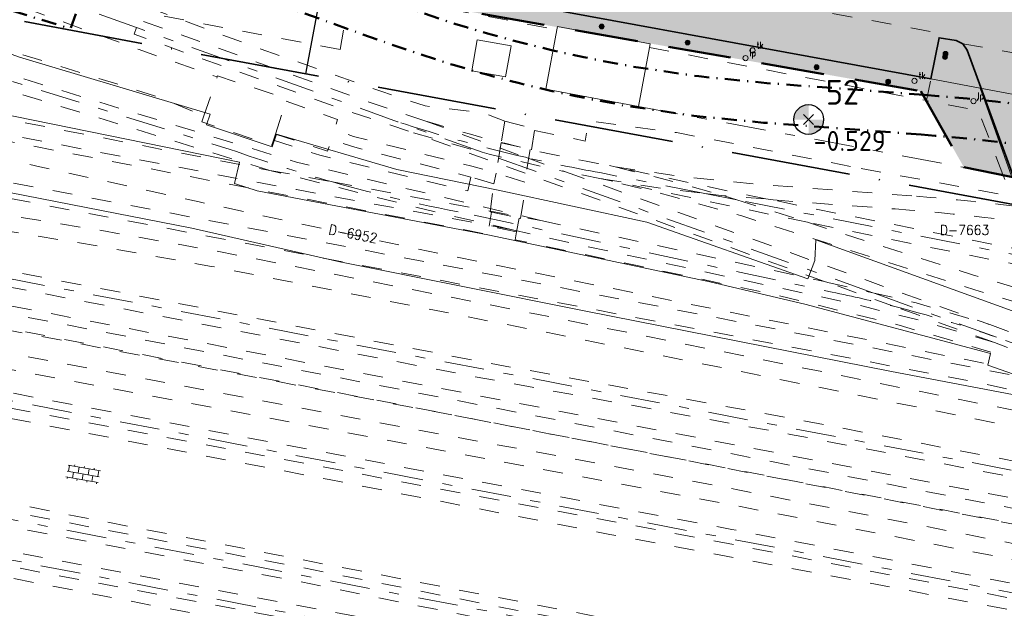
# Model space of a CAD drawing. Header units: metres. Extents: x 132072 to 132715, y 517419 to 517799.
# Tile 25 of 33: x 132472 to 132571, y 517554 to 517613. Entities that reach past the tile are written whole.
import ezdxf
from ezdxf.enums import TextEntityAlignment as Align
from ezdxf.lldxf.tags import DXFTag

# ---------------------------------------------------------------- set-up
doc = ezdxf.new("R2010")
doc.units = ezdxf.units.M
for name, pattern in [('DASHDOT', [1, 0.5, -0.25, 0, -0.25]), ('HIDDEN', [9.525, 6.35, -3.175]), ('NLCS-HIDDEN', [4, 2, -2]), ('XX-HART', [13, 4, -2, 1, -2, 4]), ('XX-PROJECTGRENS', [18, 12, -3, 0, -3])]:
    doc.linetypes.add(name, pattern=pattern)
doc.layers.get('0').update_dxf_attribs({"linetype": 'CONTINUOUS'})
for name, color, linetype, lineweight in [('B-XX-MO-DETAIL1-V', 253, 'CONTINUOUS', 18), ('B-XX-VH-VERHARDING_ASFALT-ROOD-G', 1, 'CONTINUOUS', 35), ('GBKN AS SPOOR', 252, 'XX-HART', 13), ('GBKN BIJGEBOUW', 252, 'CONTINUOUS', 13), ('GBKN HEK', 252, 'XX-HART', 13), ('GBKN KANT FUNCTIEVERSCHIL WEG', 252, 'NLCS-HIDDEN', 13), ('GBKN KANT GESLOTEN VERHARDING', 252, 'CONTINUOUS', 13), ('GBKN LUIFEL', 252, 'NLCS-HIDDEN', 13), ('GBKN SPOORRAIL', 252, 'NLCS-HIDDEN', 13), ('GBKN TERREINAFSCHEIDING', 252, 'NLCS-HIDDEN', 13), ('GBKN VERHARDINGSSYMBOOL', 252, 'CONTINUOUS', 13), ('GBKN VLAKAFSLUITING BEHEER GROEN', 252, 'NLCS-HIDDEN', 13), ('GBKN VLAKAFSLUITING BEHEER WEGEN', 252, 'NLCS-HIDDEN', 13), ('GRENS MAAIVELD', 252, 'NLCS-HIDDEN', 13), ('KADASTER PERCEELNUMMER', 252, 'CONTINUOUS', 13), ('KADASTER PERCEELSGRENS', 252, 'KG-KADASTRAAL', 13), ('N-XX-KG-11 MTR GRENS', 7, 'DASHDOT', 35), ('N-XX-KG-7 MTR GRENS', 7, 'DASHDOT', 35), ('N-XX-KG-PROJECTGRENS-G', 7, 'XX-PROJECTGRENS', 35), ('N-XX-MO-ONDERZOEK_BORING_GROND en ASFALT-S', 30, 'CONTINUOUS', 25), ('N-XX-MO-ONDERZOEK_NAP_GROND-S', 10, 'CONTINUOUS', 25), ('N-XX-MO-ONDERZOEK_VAKINDELING-S', 2, 'CONTINUOUS', 25), ('THEMA BOOM', 252, 'CONTINUOUS', 13), ('THEMA LICHTMAST', 252, 'CONTINUOUS', 13), ('THEMA RIOOL', 252, 'CONTINUOUS', 13), ('X-XX-AL-REFERENTIE-G', 7, 'CONTINUOUS', 18)]:
    doc.layers.add(name, color=color, linetype=linetype, lineweight=lineweight)
doc.styles.add('NLCS-ISO', font='NLCS-ISO.ttf')
doc.styles.add('Style-STANDARD', font='STANDARD.shx')
tags = doc.linetypes.add('KG-KADASTRAAL', pattern='A,5.5,-2,["K",Standard,S=1.8,R=0,X=0,Y=-0.9],-2,5.5,-2,[5,NLCS.SHX,S=0.75,R=0,X=0,Y=0],-2', length=19).pattern_tags.tags
tags[6] = DXFTag(74, 10)

# ---------------------------------------------------------------- blocks, each defined once
blk = doc.blocks.new('OV4')
at = {"layer": 'GBKN VERHARDINGSSYMBOOL'}
for p, q in [((0, 0.012), (0.066, 0.012)), ((0, 0), (0.066, 0)), ((0.003, 0.012), (0.003, 0)), ((0.013, 0.015), (0.013, 0.012)), ((0.013, 0), (0.013, -0.012)), ((0.023, 0.012), (0.023, 0)), ((0.033, 0.015), (0.033, 0.012)), ((0.033, 0), (0.033, -0.012)), ((0.043, 0.012), (0.043, 0)), ((0.053, 0.015), (0.053, 0.012)), ((0.053, 0), (0.053, -0.012)), ((0.063, 0.012), (0.063, 0)), ((0, -0.012), (0.066, -0.012)), ((0.003, -0.012), (0.003, -0.015)), ((0.023, -0.012), (0.023, -0.015)), ((0.043, -0.012), (0.043, -0.015)), ((0.063, -0.012), (0.063, -0.015))]:
    blk.add_line(p, q, dxfattribs=at)
blk = doc.blocks.new('boom')
at = {"layer": 'THEMA BOOM'}
for radius in [0.0243, 0.0172, 0.0112, 0.00446]:
    blk.add_circle((0, 0), radius, dxfattribs=at)
blk = doc.blocks.new('lp')
at = {"layer": 'THEMA LICHTMAST'}
blk.add_circle((0, 0), 0.0262, dxfattribs=at)
at = {"layer": 'THEMA LICHTMAST', "style": 'Style-STANDARD', "width": 0.899999}
blk.add_text('lp', height=0.0675, dxfattribs=at).set_placement((0.0412, 0.0188))
blk = doc.blocks.new('tkolk')
at = {"layer": 'THEMA RIOOL'}
blk.add_circle((0, 0), 0.0262, dxfattribs=at)
at = {"layer": 'THEMA RIOOL', "style": 'Style-STANDARD', "width": 0.9}
blk.add_text('tk', height=0.0675, dxfattribs=at).set_placement((0.0413, 0.0187))
blk = doc.blocks.new('Ondergrond_20161213')
at = {"layer": 'GBKN AS SPOOR', "flags": 128}
for points in [[(132483.919, 517612.116), (132472.797, 517616.13)], [(132510.158, 517602.646), (132483.919, 517612.116)], [(132465.719, 517608.473), (132493.333, 517599.858)], [(132518.688, 517599.567), (132510.158, 517602.646)], [(132557.973, 517585.437), (132518.688, 517599.567)], [(132541.07, 517595.43), (132530.516, 517597.52)], [(132544.31, 517594.789), (132541.07, 517595.43)], [(132610.889, 517581.608), (132544.31, 517594.789)], [(132517.881, 517593.257), (132553.884, 517585.495)], [(132461.884, 517588.624), (132609.339, 517560.444), (132616.827, 517558.964)], [(132570.434, 517580.956), (132557.973, 517585.437)], [(132594.852, 517572.177), (132570.434, 517580.956)], [(132671.818, 517536.109), (132459.601, 517576.809)], [(132631.087, 517531.882), (132457.38, 517565.315)], [(132456.622, 517561.387), (132481.595, 517556.575), (132624.422, 517529.41), (132689.781, 517517.296), (132703.623, 517515.073), (132706.284, 517514.672)]]:
    blk.add_lwpolyline(points, dxfattribs=at)
at = {"layer": 'GBKN AS SPOOR', "extrusion": (0, 0, -1)}
for centre, radius, start, end in [((-132558.242, 517750.688), 155.656, 283.07459, 287.99384), ((-132558.192, 517750.234), 155.202, 280.27212, 283.09447), ((-132528.654, 517460.484), 127.531, 101.41032, 104.26379), ((-132528.738, 517461.598), 126.431, 104.35128, 109.25617)]:
    blk.add_arc(centre, radius, start, end, dxfattribs=at)
at = {"layer": 'GBKN AS SPOOR'}
for centre, radius, start, end in [((132547.469, 517752.152), 161.63, 250.43121, 254.25473), ((132547.174, 517751.051), 160.49, 254.24956, 259.48341)]:
    blk.add_arc(centre, radius, start, end, dxfattribs=at)
at = {"layer": 'GBKN BIJGEBOUW', "flags": 128}
for points in [[(132526.203, 517611.899), (132525.095, 517605.907), (132534.406, 517604.186)], [(132526.26, 517612.21), (132526.203, 517611.899)], [(132526.26, 517612.21), (132535.571, 517610.489)], [(132518.192, 517610.877), (132517.641, 517607.754)], [(132518.192, 517610.877), (132521.594, 517610.267), (132521.043, 517607.144)], [(132534.406, 517604.186), (132535.502, 517610.115)], [(132535.502, 517610.115), (132535.571, 517610.489)], [(132517.641, 517607.754), (132521.043, 517607.144)]]:
    blk.add_lwpolyline(points, dxfattribs=at)
at = {"layer": 'GBKN HEK', "flags": 128}
blk.add_lwpolyline([(132534.406, 517604.186), (132571.063, 517597.324)], dxfattribs=at)
at = {"layer": 'GBKN KANT FUNCTIEVERSCHIL WEG', "flags": 128}
blk.add_lwpolyline([(132553.931, 517613.536), (132564.673, 517611.559), (132564.639, 517611.094)], dxfattribs=at)
at = {"layer": 'GBKN KANT GESLOTEN VERHARDING', "flags": 128}
for points in [[(132563.824, 517606.948), (132509.602, 517616.929)], [(132564.639, 517611.094), (132563.824, 517606.948)], [(132567.043, 517610.479), (132566.349, 517610.801), (132564.639, 517611.094)], [(132596.026, 517592.676), (132572.103, 517597.188), (132567.484, 517609.855), (132567.043, 517610.479)]]:
    blk.add_lwpolyline(points, dxfattribs=at)
at = {"layer": 'GBKN LUIFEL', "flags": 128}
for points in [[(132504.387, 517609.897), (132504.917, 517612.868), (132505.234, 517614.549)], [(132504.387, 517609.897), (132484.899, 517613.596)]]:
    blk.add_lwpolyline(points, dxfattribs=at)
at = {"layer": 'GBKN SPOORRAIL', "flags": 128}
for points in [[(132512.906, 517602.732), (132507.065, 517604.681), (132484.197, 517612.891), (132483.919, 517612.116)], [(132483.919, 517612.116), (132483.676, 517611.438), (132505.126, 517603.74), (132511.77, 517601.522)], [(132468.749, 517608.11), (132500, 517598.568), (132524.595, 517592.705)], [(132497.328, 517597.749), (132468.145, 517606.685)], [(132464.868, 517604.069), (132497.328, 517597.749)], [(132464.573, 517602.546), (132500, 517595.81), (132521.744, 517591.782)], [(132512.906, 517602.732), (132523.03, 517599.068)], [(132553.109, 517586.575), (132511.77, 517601.522)], [(132511.77, 517601.522), (132518.688, 517599.567)], [(132518.688, 517599.567), (132519.375, 517599.373), (132527.077, 517597.603)], [(132523.03, 517599.068), (132527.077, 517597.603)], [(132531.481, 517598.232), (132532.063, 517598.108)], [(132532.063, 517598.108), (132538.367, 517596.5), (132543.02, 517595.201)], [(132532.063, 517598.108), (132539.23, 517597.059), (132546.437, 517596.344), (132562.372, 517595.14)], [(132547.23, 517594.871), (132532.063, 517598.108)], [(132463.69, 517597.973), (132541.549, 517583.082), (132572.127, 517577.127), (132590.348, 517573.158)], [(132497.328, 517597.749), (132503.609, 517596.587)], [(132521.744, 517591.782), (132514.51, 517593.433), (132497.328, 517597.749)], [(132527.077, 517597.603), (132569.749, 517582.235)], [(132530.684, 517596.904), (132527.077, 517597.603)], [(132463.387, 517596.405), (132568.242, 517576.468), (132600.867, 517569.363)], [(132503.609, 517596.587), (132524.595, 517592.705)], [(132551.406, 517592.523), (132530.684, 517596.904)], [(132530.684, 517596.904), (132536.835, 517595.929), (132541.07, 517595.43)], [(132611.954, 517575.62), (132591.059, 517579.702), (132577.732, 517582.965), (132573.794, 517584.045), (132568.249, 517585.724), (132544.802, 517593.165), (132535.935, 517595.629), (132530.684, 517596.904)], [(132541.07, 517595.43), (132543.02, 517595.201)], [(132543.02, 517595.201), (132544.31, 517594.789)], [(132547.23, 517594.871), (132543.02, 517595.201)], [(132615.411, 517564.117), (132592.576, 517569.486), (132524.335, 517583.256), (132491.737, 517589.667), (132480.433, 517591.693), (132463.026, 517594.537)], [(132544.31, 517594.789), (132551.406, 517592.523)], [(132547.23, 517594.871), (132547.939, 517594.77)], [(132613.174, 517582.11), (132582.644, 517587.822), (132552.139, 517593.878), (132547.939, 517594.77)], [(132547.939, 517594.77), (132560.221, 517593.871)], [(132628.759, 517559.301), (132592.235, 517567.923), (132524.022, 517581.687), (132491.442, 517588.094), (132480.151, 517590.118), (132462.728, 517592.996)], [(132524.595, 517592.705), (132553.109, 517586.575)], [(132612.895, 517580.625), (132589.688, 517584.881), (132567.18, 517589.316), (132551.406, 517592.523)], [(132551.406, 517592.523), (132568.024, 517587.247), (132573.33, 517585.654), (132577.205, 517584.587), (132587.636, 517582.074), (132595.219, 517580.413), (132612.261, 517577.252)], [(132570.217, 517580.419), (132562.897, 517582.614), (132555.7, 517584.403), (132527.986, 517590.358), (132521.744, 517591.782)], [(132639.41, 517555.458), (132615.089, 517560.24), (132549.996, 517572.765), (132518.277, 517578.561), (132462.029, 517589.374)], [(132645.657, 517552.6), (132614.783, 517558.669), (132549.709, 517571.191), (132517.989, 517576.987), (132461.731, 517587.832)], [(132553.459, 517586.475), (132553.109, 517586.575)], [(132560.076, 517584.084), (132553.459, 517586.475)], [(132553.459, 517586.475), (132557.973, 517585.437)], [(132461.231, 517585.245), (132630.575, 517552.399), (132649.921, 517546.659), (132660.738, 517543.067)], [(132557.973, 517585.437), (132562.33, 517584.435), (132569.749, 517582.235)], [(132460.954, 517583.81), (132630.12, 517550.865), (132647.844, 517545.606)], [(132570.217, 517580.419), (132560.076, 517584.084)], [(132569.749, 517582.235), (132601.859, 517570.651)], [(132647.844, 517545.606), (132614.166, 517552.238), (132577.308, 517559.196), (132544.412, 517565.611), (132460.479, 517581.354)], [(132590.348, 517573.158), (132570.217, 517580.419)], [(132660.334, 517541.516), (132613.863, 517550.667), (132577.006, 517557.625), (132544.106, 517564.04), (132460.177, 517579.791)], [(132459.745, 517577.555), (132543.799, 517561.627), (132660.196, 517539.281), (132680.874, 517534.958)], [(132459.457, 517576.064), (132535.741, 517561.684), (132657.46, 517538.201), (132667.805, 517536.144), (132680.138, 517533.572), (132698.655, 517529.449)], [(132457.521, 517566.043), (132500, 517557.899), (132522.075, 517553.513), (132631.815, 517532.785), (132640.36, 517531.282), (132674.498, 517526.133), (132679.994, 517525.174)], [(132457.231, 517564.544), (132500, 517556.435), (132523.555, 517551.662), (132579.233, 517541.193), (132614.535, 517534.452), (132639.058, 517529.983), (132647.389, 517528.653), (132672.957, 517524.844), (132679.54, 517523.687)], [(132456.768, 517562.146), (132675.233, 517521.058), (132694.636, 517517.569), (132704.372, 517515.945), (132706.284, 517515.689)], [(132456.486, 517560.685), (132627.631, 517528.353), (132674.938, 517519.486), (132694.372, 517515.99), (132704.135, 517514.362), (132706.284, 517514.074)]]:
    blk.add_lwpolyline(points, dxfattribs=at)
at = {"layer": 'GBKN SPOORRAIL'}
blk.add_arc((132557.323, 517745.487), 149.505, 252.71707, 260.04659, dxfattribs=at)
at = {"layer": 'GBKN SPOORRAIL', "extrusion": (0, 0, -1)}
for centre, radius, start, end in [((-132546.827, 517389.784), 205.944, 94.32893, 100.45101), ((-132543.67, 517371.556), 222.93, 94.25761, 100.27079)]:
    blk.add_arc(centre, radius, start, end, dxfattribs=at)
at = {"layer": 'GBKN TERREINAFSCHEIDING', "flags": 128}
for points in [[(132509.602, 517616.929), (132509.276, 517615.148), (132526.203, 517611.899)], [(132535.502, 517610.115), (132563.376, 517604.765)], [(132571.063, 517597.324), (132568.606, 517603.761), (132563.376, 517604.765)], [(132571.256, 517596.818), (132571.063, 517597.324)]]:
    blk.add_lwpolyline(points, dxfattribs=at)
at = {"layer": 'GBKN VLAKAFSLUITING BEHEER GROEN', "flags": 128}
blk.add_lwpolyline([(132563.376, 517604.765), (132563.824, 517606.948)], dxfattribs=at)
at = {"layer": 'GBKN VLAKAFSLUITING BEHEER WEGEN', "flags": 128}
blk.add_lwpolyline([(132567.043, 517610.479), (132593.522, 517605.85)], dxfattribs=at)
at = {"layer": 'GRENS MAAIVELD', "flags": 128}
for points in [[(132583.326, 517562.54), (132573.876, 517564.417), (132454.757, 517587.286), (132358.261, 517605.718), (132296.966, 517617.571), (132273.516, 517621.991), (132216.406, 517633.121), (132194.196, 517637.279), (132163.252, 517643.237), (132163.161, 517642.747)], [(132419.021, 517626.091), (132446.661, 517617.274), (132452.559, 517615.287), (132469.39, 517610.335), (132485.713, 517605.264), (132490.685, 517603.246)], [(132477.6, 517616.92), (132495.3, 517610.36), (132508.578, 517605.676), (132512.958, 517604.239), (132518.778, 517603.522), (132520.973, 517602.707)], [(132469.001, 517615.42), (132484.164, 517609.904), (132492.03, 517607.144)], [(132313.322, 517611.944), (132397.955, 517595.651), (132518.061, 517572.69), (132582.65, 517560.193)], [(132522.151, 517591.564), (132522.008, 517590.76), (132548.182, 517585.236), (132560.634, 517582.177), (132570.024, 517579.417), (132569.698, 517578.233), (132514.711, 517589.305), (132490.206, 517594.571), (132474.187, 517598.122), (132441.081, 517604.868), (132431.534, 517606.712), (132431.727, 517607.669), (132434.661, 517607.412), (132440.046, 517606.611), (132467.632, 517601.338), (132518.994, 517591.358), (132519.125, 517592.17), (132519.374, 517592.12)], [(132490.685, 517603.246), (132492.03, 517607.144)], [(132492.03, 517607.144), (132492.071, 517607.263), (132499.029, 517604.942), (132498.956, 517604.719)], [(132497.878, 517601.404), (132498.956, 517604.719)], [(132498.956, 517604.719), (132504.134, 517602.862), (132503.829, 517601.852), (132505.738, 517601.165), (132517.655, 517598.175), (132520.074, 517597.47)], [(132490.685, 517603.246), (132490.473, 517602.633), (132497.512, 517600.279), (132497.676, 517600.781)], [(132520.973, 517602.707), (132520.598, 517600.522)], [(132520.973, 517602.707), (132523.992, 517601.913), (132523.941, 517601.77)], [(132523.941, 517601.77), (132529.033, 517600.701), (132529.441, 517602.743), (132538.217, 517601.555), (132556.809, 517597.94)], [(132497.878, 517601.404), (132497.676, 517600.781)], [(132497.878, 517601.404), (132503.135, 517599.693), (132503.494, 517600.838), (132505.875, 517600.086), (132517.546, 517597.072)], [(132523.941, 517601.77), (132523.654, 517599.8), (132523.516, 517599.842)], [(132497.676, 517600.781), (132502.362, 517599.278), (132517.226, 517595.675), (132517.546, 517597.072)], [(132520.598, 517600.522), (132520.181, 517598.091), (132520.074, 517597.47)], [(132520.598, 517600.522), (132523.516, 517599.842)], [(132523.516, 517599.842), (132523.044, 517597.09), (132522.965, 517596.561)], [(132519.869, 517596.41), (132517.546, 517597.072)], [(132520.074, 517597.47), (132519.869, 517596.41)], [(132522.965, 517596.561), (132520.074, 517597.47)], [(132556.809, 517597.94), (132610.602, 517588.039)], [(132519.606, 517593.553), (132519.47, 517593.583), (132519.869, 517596.41)], [(132522.389, 517592.953), (132522.534, 517592.921), (132523.115, 517596.513), (132522.965, 517596.561)], [(132519.606, 517593.553), (132519.374, 517592.12)], [(132519.606, 517593.553), (132522.389, 517592.953)], [(132706.284, 517524.916), (132697.748, 517526.756), (132680.881, 517530.122), (132655.033, 517535.493), (132638.923, 517538.471), (132639.325, 517540.612), (132557.652, 517556.234), (132531.538, 517561.133), (132503.276, 517566.642), (132368.144, 517592.56), (132367.474, 517588.845)], [(132522.151, 517591.564), (132519.374, 517592.12)], [(132522.389, 517592.953), (132522.151, 517591.564)], [(132367.362, 517588.195), (132367.317, 517587.93), (132367.312, 517587.765), (132420.18, 517577.664), (132419.708, 517574.469), (132451.297, 517568.218), (132457.692, 517566.952), (132478.51, 517562.83), (132624.418, 517534.716), (132644.728, 517531.273), (132650.657, 517530.352), (132690.066, 517524.789), (132706.284, 517522.605)], [(132459.798, 517558.957), (132521.173, 517547.09), (132582.094, 517535.567), (132667.722, 517519.545), (132704.153, 517513.083), (132706.284, 517512.756)]]:
    blk.add_lwpolyline(points, dxfattribs=at)
at = {"layer": 'KADASTER PERCEELSGRENS', "flags": 128}
for points in [[(132476.983, 517630.666), (132501.212, 517626.302), (132503.032, 517625.964), (132507.125, 517625.205), (132507.635, 517625.081), (132508.124, 517624.889), (132508.582, 517624.633), (132509.002, 517624.317), (132509.375, 517623.948), (132509.695, 517623.532), (132509.956, 517623.077), (132510.153, 517622.59), (132510.283, 517622.082), (132510.343, 517621.56), (132510.285, 517620.663), (132509.602, 517616.929), (132563.824, 517606.948), (132568.764, 517606.019)], [(132706.284, 517535.576), (132682.203, 517543.784), (132643.203, 517557.812), (132629.085, 517563.104), (132628.288, 517563.202), (132620.595, 517564.583), (132614.156, 517566.002), (132614.661, 517568.193), (132552.241, 517590.766), (132552.154, 517588.672), (132551.455, 517586.833), (132535.247, 517592.554), (132520.294, 517595.767), (132510.102, 517597.829), (132498.002, 517601.39), (132497.57, 517600.101), (132490.95, 517602.32), (132491.315, 517603.412), (132472.145, 517609.138), (132468.481, 517610.43), (132466.303, 517611.097), (132468.593, 517622.823)], [(132593.043, 517601.457), (132593.088, 517601.332), (132594.636, 517597.008), (132596.29, 517592.561), (132585.37, 517594.603), (132571.926, 517597.15), (132568.764, 517606.019)], [(132568.764, 517606.019), (132593.043, 517601.457)], [(132465.011, 517604.478), (132469.694, 517603.561), (132494.272, 517598.581), (132493.78, 517596.413), (132496.043, 517595.694), (132519.431, 517591.222), (132541.579, 517586.536), (132551.135, 517584.274), (132569.82, 517579.34), (132569.549, 517578.155), (132572.118, 517577.235), (132581.244, 517575.489), (132587.391, 517574.095), (132587.141, 517573.018), (132586.949, 517572.145), (132580.836, 517573.531), (132559.85, 517577.528), (132529.125, 517583.589), (132504.367, 517588.563), (132489.48, 517591.946), (132463.55, 517596.996)]]:
    blk.add_lwpolyline(points, dxfattribs=at)
at = {"layer": 'GBKN VERHARDINGSSYMBOOL', "xscale": 50.00000000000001, "yscale": 50.00000000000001, "zscale": 10, "rotation": 350.0384834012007}
blk.add_blockref('OV4', (132476.919, 517567.505), dxfattribs=at)
at = {"layer": 'THEMA BOOM', "xscale": 10, "yscale": 10}
for p in [(132530.708, 517612.222), (132539.346, 517610.605), (132565.246, 517609.156), (132565.296, 517609.478), (132552.321, 517608.127), (132559.523, 517606.672)]:
    blk.add_blockref('boom', p, dxfattribs=at)
at = {"layer": 'THEMA LICHTMAST', "xscale": 10, "yscale": 10}
for p in [(132545.179, 517609.039), (132568.109, 517604.718)]:
    blk.add_blockref('lp', p, dxfattribs=at)
at = {"layer": 'THEMA RIOOL', "xscale": 10, "yscale": 10}
for p in [(132545.881, 517609.822), (132562.17, 517606.756)]:
    blk.add_blockref('tkolk', p, dxfattribs=at)
at = {"layer": 'KADASTER PERCEELNUMMER', "style": 'Style-STANDARD'}
blk.add_text('D-6952', height=1, rotation=349.17683, dxfattribs=at).set_placement((132505.699, 517591.364), align=Align.MIDDLE_CENTER)
blk.add_text('D-7663', height=1, dxfattribs=at).set_placement((132567.211, 517591.752), align=Align.MIDDLE_CENTER)
blk = doc.blocks.new('MV-niveau')
for p, q in [((-0.5, -0.5), (0.5, 0.5)), ((-0.5, 0.5), (0.5, -0.5))]:
    blk.add_line(p, q)
at = {"style": 'NLCS-ISO'}
blk.add_attdef('MV', (0.5, 0.5), '', height=2, dxfattribs=at)
blk = doc.blocks.new('SMO-BODEM_BORING_01-SO')
h = blk.add_hatch(color=256)
h.dxf.hatch_style = 1
h.paths.add_polyline_path([(0, 1.501, 0.414214), (-1.501, 0), (0, 0)])
h = blk.add_hatch(color=256)
h.dxf.hatch_style = 1
h.paths.add_polyline_path([(0, 0), (1.501, 0, -0.414214), (0, -1.501)])
at = {"color": 0, "linetype": 'Continuous'}
blk.add_circle((0, 0), 1.501, dxfattribs=at)
at = {"style": 'NLCS-ISO'}
blk.add_attdef('NR', (1.724, 1.494), '', height=2.5, dxfattribs=at)

msp = doc.modelspace()

# ---------------------------------------------------------------- hatches: boundary and pattern name
at = {"layer": 'B-XX-MO-DETAIL1-V', "transparency": 33554646}
h = msp.add_hatch(color=151, dxfattribs=at)
h.dxf.hatch_style = 1
h.paths.add_polyline_path([(132490.951, 517720.925), (132490.73, 517714.024), (132486.697, 517710.632), (132473.572, 517637.817), (132475.308, 517631.053), (132507.635, 517625.081), (132508.967, 517624.343), (132510.175, 517622.519), (132510.285, 517620.663), (132509.276, 517615.148), (132562.801, 517605.722), (132567.148, 517598.057), (132596.297, 517592.118), (132593.043, 517601.457), (132647.611, 517591.09), (132649.526, 517601.024), (132640.716, 517602.712), (132641.531, 517606.934), (132581.302, 517618.31), (132571.947, 517620.172), (132570.696, 517620.755), (132569.41, 517621.887), (132568.723, 517622.948), (132531.992, 517725.615), (132531.84, 517727.453), (132532.356, 517729.251), (132533.641, 517731.098), (132520.703, 517728.296), (132522.54, 517727.197), (132524.065, 517724.868), (132524.82, 517722.421), (132515.197, 517725.338)])

# ---------------------------------------------------------------- linework, layer by layer
at = {"layer": 'B-XX-MO-DETAIL1-V', "color": 190, "linetype": 'HIDDEN', "lineweight": 50}
msp.add_lwpolyline([(132490.951, 517720.925), (132490.73, 517714.024), (132486.697, 517710.632), (132473.572, 517637.817), (132475.308, 517631.053), (132507.635, 517625.081), (132508.967, 517624.343), (132510.175, 517622.519), (132510.285, 517620.663), (132509.276, 517615.148), (132562.801, 517605.722), (132567.148, 517598.057), (132596.297, 517592.118)], dxfattribs=at)
at = {"layer": 'B-XX-VH-VERHARDING_ASFALT-ROOD-G'}
msp.add_lwpolyline([(132509.602, 517616.929), (132563.824, 517606.948), (132564.639, 517611.094), (132566.349, 517610.801), (132567.043, 517610.479), (132567.484, 517609.855), (132572.103, 517597.188)], dxfattribs=at)
msp.add_lwpolyline([(132509.602, 517616.929), (132563.824, 517606.948), (132564.639, 517611.094), (132566.349, 517610.801), (132567.043, 517610.479), (132567.484, 517609.855), (132572.103, 517597.188)], dxfattribs=at)
msp.add_lwpolyline([(132509.602, 517616.929), (132563.824, 517606.948), (132564.639, 517611.094), (132566.349, 517610.801), (132567.043, 517610.479), (132567.484, 517609.855), (132572.103, 517597.188)], dxfattribs=at)
at = {"layer": 'N-XX-KG-11 MTR GRENS', "lineweight": 50, "ltscale": 3, "flags": 128}
msp.add_lwpolyline([(132563.144, 517605.336), (132563.142, 517605.336), (132547.327, 517606.531), (132540.476, 517607.211), (132533.544, 517608.225), (132533.248, 517608.303, -0.031808), (132516.042, 517612.465), (132510.411, 517614.344), (132478.026, 517625.971), (132474.79, 517616.951), (132434.209, 517629.489), (132421.983, 517633.877), (132400.091, 517640.684), (132388.239, 517644.377), (132352.216, 517654.863), (132333.037, 517659.9), (132326.926, 517661.07), (132325.722, 517654.9), (132273.54, 517665.076), (132272.71, 517660.818), (132147.652, 517684.873), (132143.397, 517663.205), (132146.55, 517662.626), (132142.56, 517642.348), (132141.677, 517642.513), (132139.4, 517630.343), (132152.141, 517627.874)], format="xyb", dxfattribs=at)
at = {"layer": 'N-XX-KG-11 MTR GRENS', "lineweight": 50, "ltscale": 3, "extrusion": (0, 0, -1)}
msp.add_lwpolyline([(-132563.144, 517605.336, 0.026718), (-132586.038, 517602.367)], format="xyb", dxfattribs=at)
at = {"layer": 'N-XX-KG-7 MTR GRENS', "lineweight": 50, "ltscale": 3, "flags": 128}
msp.add_lwpolyline([(132562.842, 517601.347), (132562.841, 517601.347), (132546.979, 517602.546), (132539.988, 517603.239), (132532.742, 517604.3), (132532.39, 517604.393, -0.031586), (132514.815, 517608.657), (132509.102, 517610.564), (132480.44, 517620.854), (132477.264, 517612), (132432.942, 517625.693), (132420.713, 517630.083), (132398.903, 517636.865), (132387.085, 517640.547), (132351.149, 517651.008), (132332.152, 517655.996), (132330.089, 517656.392), (132328.883, 517650.208), (132276.7, 517660.384), (132275.872, 517656.137), (132150.809, 517680.193), (132148.103, 517666.408), (132151.257, 517665.83), (132145.72, 517637.687), (132144.873, 517637.846), (132144.062, 517633.514), (132152.902, 517631.801)], format="xyb", dxfattribs=at)
at = {"layer": 'N-XX-KG-7 MTR GRENS', "lineweight": 50, "ltscale": 3, "extrusion": (0, 0, -1)}
msp.add_lwpolyline([(-132562.842, 517601.347, 0.026718), (-132585.312, 517598.433, 0.026718)], format="xyb", dxfattribs=at)
at = {"layer": 'N-XX-KG-PROJECTGRENS-G'}
msp.add_lwpolyline([(132533.179, 517731.791), (132539.115, 517722.882), (132573.459, 517625.793), (132663.733, 517608.959), (132670.707, 517589.562), (132662.412, 517577.612), (132159.388, 517670.64), (132151.964, 517626.832), (132135.132, 517626.746), (132125.645, 517681.954), (132161.453, 517700.047), (132448.806, 517718.75)], close=True, dxfattribs=at)
at = {"layer": 'N-XX-MO-ONDERZOEK_VAKINDELING-S'}
msp.add_line((132523.643, 517730.317), (132500.925, 517607.477), dxfattribs=at)

# ---------------------------------------------------------------- block references
at = {"layer": 'N-XX-MO-ONDERZOEK_BORING_GROND en ASFALT-S'}
msp.add_blockref('SMO-BODEM_BORING_01-SO', (132551.523, 517602.859), dxfattribs=at).add_auto_attribs({'NR': '52'})
at = {"layer": 'N-XX-MO-ONDERZOEK_NAP_GROND-S'}
ref = msp.add_blockref('MV-niveau', (132551.523, 517602.859), dxfattribs=at)
ref.add_attrib('MV', '-0.529', (132552.023, 517599.709), dxfattribs={"layer": '0', "height": 2, "style": 'NLCS-ISO'})
at = {"layer": 'X-XX-AL-REFERENTIE-G'}
msp.add_blockref('Ondergrond_20161213', (0, 0), dxfattribs=at)

doc.saveas('drawing.dxf')
